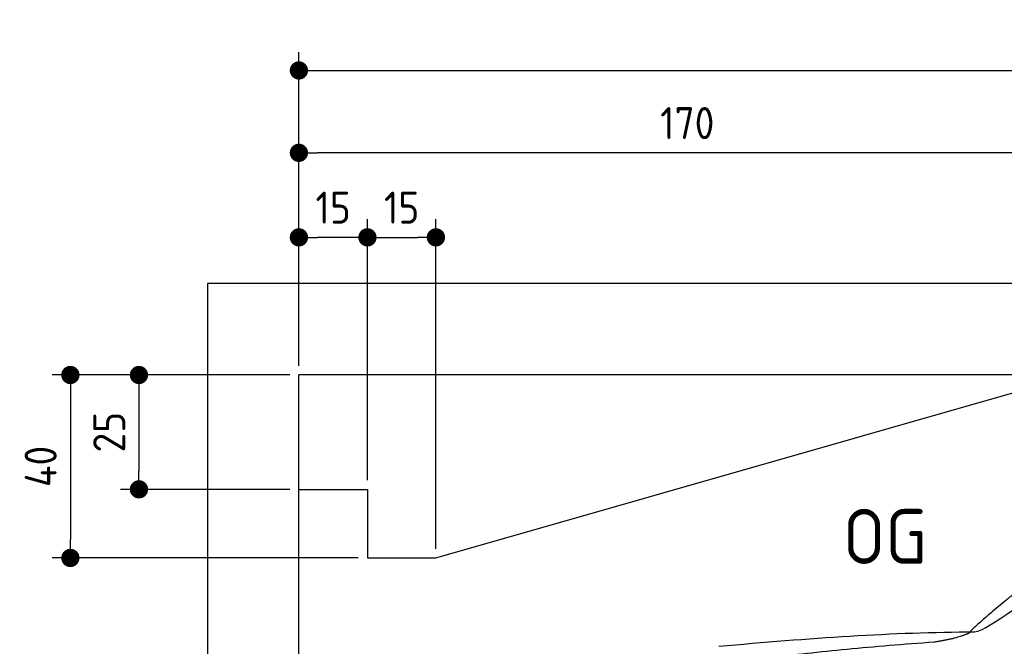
# Model space of a CAD drawing. Header units: millimetres. Extents: x -411 to 6777, y 0 to 6427.
# Tile 3 of 6: x -411 to 1744, y 5057 to 6427. Entities that reach past the tile are written whole.
import ezdxf

# ---------------------------------------------------------------- set-up
doc = ezdxf.new("R2010")
doc.units = ezdxf.units.MM
doc.layers.add('4', color=3, linetype='Continuous')
doc.layers.add('car', color=10, linetype='Continuous', lineweight=25)
doc.layers.add('Freiraum', color=7, linetype='Continuous', lineweight=25)
doc.styles.get("Standard").update_dxf_attribs({"font": 'ISOCP.SHX'})
doc.dimstyles.new('GEN-ISO', dxfattribs={"dimscale": 20, "dimtxt": 3.5, "dimasz": 2, "dimexe": 2, "dimexo": 1, "dimgap": 1.5, "dimtad": 1, "dimdec": 1, "dimlfac": 0.1, "dimdsep": 46, "dimtxsty": 'STANDARD', "dimblk": 'PUNKT', "dimcen": 2, "dimclrd": 256, "dimclre": 256, "dimclrt": 2, "dimadec": 0, "dimazin": 0, "dimtp": 0.1, "dimtm": 0.1, "dimtfac": 0.71, "dimtdec": 1, "dimtmove": 2, "dimatfit": 3, "dimldrblk": 'PUNKT', "dimfxl": 2, "dimtolj": 1, "dimarcsym": 0})

# ---------------------------------------------------------------- blocks, each defined once
blk = doc.blocks.new('PUNKT')
at = {"layer": '4', "color": 0, "linetype": 'ByBlock'}
blk.add_line((-0.5, 0), (-1, 0), dxfattribs=at)
at = {"layer": '4', "color": 0, "linetype": 'ByBlock', "const_width": 0.5}
blk.add_lwpolyline([(-0.25, 0, 1), (0.25, 0, 1)], format="xyb", close=True, dxfattribs=at)
blk = doc.blocks.new('*D118')
at = {"layer": '4', "lineweight": -2, "transparency": 16777216}
for p, q in [((200, 5670), (200, 6355.8)), ((5700, 5820.9), (5700, 6355.8)), ((240, 6315.8), (5660, 6315.8))]:
    blk.add_line(p, q, dxfattribs=at)
at = {"layer": 'Defpoints', "color": 0, "transparency": 16777216}
for p in [(5700, 6315.8), (5700, 5800.9), (200, 5650)]:
    blk.add_point(p, dxfattribs=at)
at = {"layer": '4', "lineweight": -2, "transparency": 16777216, "xscale": 40, "yscale": 40, "zscale": 40, "rotation": 180}
blk.add_blockref('PUNKT', (200, 6315.8), dxfattribs=at)
at = {"layer": '4', "lineweight": -2, "transparency": 16777216, "xscale": 40, "yscale": 40, "zscale": 40}
blk.add_blockref('PUNKT', (5700, 6315.8), dxfattribs=at)
at = {"layer": '4', "color": 2, "transparency": 16777216, "insert": (2950, 6380.8), "char_height": 70, "attachment_point": 5}
blk.add_mtext('550', dxfattribs=at)
blk = doc.blocks.new('Car')
at = {"layer": 'car'}
for points, degree in [([(1631.4, 5103.7), (1667.1, 5100.2), (1967, 5351.8), (2144.5, 5462.4)], 3), ([(1927.4, 5357.4), (1846.8, 5296.2), (1745.2, 5211.8), (1616.9, 5105.4), (1622.8, 5103.5)], 4), ([(1072.5, 5066.9), (1268.6, 5086.7), (1453.7, 5101.4), (1631.4, 5103.7)], 3), ([(1543.7, 5081), (1596.8, 5089.3), (1622.5, 5102.5)], 2), ([(731.4, 4945.1), (967.1, 5033.8), (1543.7, 5081)], 2)]:
    blk.add_open_spline(points, degree=degree, dxfattribs=at)
blk = doc.blocks.new('_Dot')
at = {"color": 0, "linetype": 'ByBlock', "lineweight": -2}
blk.add_line((-0.5, 0), (-1, 0), dxfattribs=at)
at = {"color": 0, "linetype": 'ByBlock', "const_width": 0.5}
blk.add_lwpolyline([(-0.25, 0, 1), (0.25, 0, 1)], format="xyb", close=True, dxfattribs=at)
blk = doc.blocks.new('*D124')
at = {"layer": '4', "lineweight": -2, "transparency": 16777216}
for p, q in [((200, 5670), (200, 6175.7)), ((1899.7, 5670), (1899.7, 6175.7)), ((1859.7, 6135.7), (240, 6135.7))]:
    blk.add_line(p, q, dxfattribs=at)
at = {"layer": 'Defpoints', "color": 0, "transparency": 16777216}
for p in [(200, 6135.7), (200, 5650), (1899.7, 5650)]:
    blk.add_point(p, dxfattribs=at)
at = {"layer": '4', "lineweight": -2, "transparency": 16777216, "xscale": 40, "yscale": 40, "zscale": 40, "rotation": 180}
blk.add_blockref('_Dot', (200, 6135.7), dxfattribs=at)
at = {"layer": '4', "lineweight": -2, "transparency": 16777216, "xscale": 40, "yscale": 40, "zscale": 40}
blk.add_blockref('_Dot', (1899.7, 6135.7), dxfattribs=at)
at = {"layer": '4', "color": 2, "transparency": 16777216, "insert": (1049.8, 6200.7), "char_height": 70, "attachment_point": 5}
blk.add_mtext('170', dxfattribs=at)
blk = doc.blocks.new('*D125')
at = {"layer": '4', "lineweight": -2, "transparency": 16777216}
for p, q in [((200, 5670), (200, 5990.9)), ((350, 5420), (350, 5990.9)), ((310, 5950.9), (240, 5950.9))]:
    blk.add_line(p, q, dxfattribs=at)
at = {"layer": 'Defpoints', "color": 0, "transparency": 16777216}
for p in [(200, 5950.9), (200, 5650), (350, 5400)]:
    blk.add_point(p, dxfattribs=at)
at = {"layer": '4', "lineweight": -2, "transparency": 16777216, "xscale": 40, "yscale": 40, "zscale": 40, "rotation": 180}
blk.add_blockref('_Dot', (200, 5950.9), dxfattribs=at)
at = {"layer": '4', "lineweight": -2, "transparency": 16777216, "xscale": 40, "yscale": 40, "zscale": 40}
blk.add_blockref('_Dot', (350, 5950.9), dxfattribs=at)
at = {"layer": '4', "color": 2, "transparency": 16777216, "insert": (275, 6015.9), "char_height": 70, "attachment_point": 5}
blk.add_mtext('15', dxfattribs=at)
blk = doc.blocks.new('*D126')
at = {"layer": '4', "lineweight": -2, "transparency": 16777216}
for p, q in [((180, 5650), (-340, 5650)), ((-300, 5610), (-300, 5290)), ((330, 5250), (-340, 5250))]:
    blk.add_line(p, q, dxfattribs=at)
at = {"layer": 'Defpoints', "color": 0, "transparency": 16777216}
for p in [(200, 5650), (-300, 5250), (350, 5250)]:
    blk.add_point(p, dxfattribs=at)
at = {"layer": '4', "lineweight": -2, "transparency": 16777216, "xscale": 40, "yscale": 40, "zscale": 40}
for p, rotation in [((-300, 5650), 90), ((-300, 5250), 270)]:
    blk.add_blockref('_Dot', p, dxfattribs=dict(at, rotation=rotation))
at = {"layer": '4', "color": 2, "transparency": 16777216, "insert": (-365, 5450), "char_height": 70, "attachment_point": 5, "rotation": 90}
blk.add_mtext('40', dxfattribs=at)
blk = doc.blocks.new('*D127')
at = {"layer": '4', "lineweight": -2, "transparency": 16777216}
for p, q in [((180, 5650), (-190, 5650)), ((-150, 5610), (-150, 5440)), ((180, 5400), (-190, 5400))]:
    blk.add_line(p, q, dxfattribs=at)
at = {"layer": 'Defpoints', "color": 0, "transparency": 16777216}
for p in [(200, 5650), (-150, 5400), (200, 5400)]:
    blk.add_point(p, dxfattribs=at)
at = {"layer": '4', "lineweight": -2, "transparency": 16777216, "xscale": 40, "yscale": 40, "zscale": 40}
for p, rotation in [((-150, 5650), 90), ((-150, 5400), 270)]:
    blk.add_blockref('_Dot', p, dxfattribs=dict(at, rotation=rotation))
at = {"layer": '4', "color": 2, "transparency": 16777216, "insert": (-215, 5525), "char_height": 70, "attachment_point": 5, "rotation": 90}
blk.add_mtext('25', dxfattribs=at)
blk = doc.blocks.new('*D128')
at = {"layer": '4', "lineweight": -2, "transparency": 16777216}
for p, q in [((350, 5420), (350, 5990.9)), ((499.8, 5270), (499.8, 5990.9)), ((390, 5950.9), (459.8, 5950.9))]:
    blk.add_line(p, q, dxfattribs=at)
at = {"layer": 'Defpoints', "color": 0, "transparency": 16777216}
for p in [(499.8, 5950.9), (350, 5400), (499.8, 5250)]:
    blk.add_point(p, dxfattribs=at)
at = {"layer": '4', "lineweight": -2, "transparency": 16777216, "xscale": 40, "yscale": 40, "zscale": 40, "rotation": 180}
blk.add_blockref('_Dot', (350, 5950.9), dxfattribs=at)
at = {"layer": '4', "lineweight": -2, "transparency": 16777216, "xscale": 40, "yscale": 40, "zscale": 40}
blk.add_blockref('_Dot', (499.8, 5950.9), dxfattribs=at)
at = {"layer": '4', "color": 2, "transparency": 16777216, "insert": (424.9, 6015.9), "char_height": 70, "attachment_point": 5}
blk.add_mtext('15', dxfattribs=at)
blk = doc.blocks.new('Gebäude_370_GT175')
for p, q in [((5900, 5850), (0, 5850)), ((0, 5850), (0, 0)), ((5700, 5650), (200, 5650)), ((200, 200), (200, 5650))]:
    blk.add_line(p, q)
at = {"layer": 'Freiraum'}
blk.add_lwpolyline([(200, 5400), (350, 5400), (350, 5250), (499.8, 5250), (1900, 5650)], dxfattribs=at)

msp = doc.modelspace()

# ---------------------------------------------------------------- block references
msp.add_blockref('Gebäude_370_GT175', (0, 0))
at = {"layer": 'car', "rotation": 359.4752422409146}
msp.add_blockref('Car', (0, 0), dxfattribs=at)

# ---------------------------------------------------------------- texts
msp.add_text('OG', height=120).set_placement((1390.46, 5237))

# ---------------------------------------------------------------- dimensions: what is measured, and where the dimension line sits
at = {"layer": '4'}
for base, p1, p2, override, picture, middle in [((5700, 6315.8), (200, 5650), (5700, 5800.88), {"dimtdec": 3, "dimtolj": 0}, '*D118', (2950, 6380.8)), ((200, 6135.7), (1899.68, 5650), (200, 5650), {"dimblk1": 'Dot', "dimblk2": 'Dot', "dimsah": 1, "dimtdec": 3, "dimtolj": 0}, '*D124', (1049.84, 6200.7)), ((200, 5950.88), (349.97, 5400), (200, 5650), {"dimblk1": 'Dot', "dimblk2": 'Dot', "dimsah": 1, "dimtdec": 3, "dimtolj": 0}, '*D125', (274.99, 6015.88)), ((499.76, 5950.88), (349.97, 5400), (499.76, 5250), {"dimblk1": 'Dot', "dimblk2": 'Dot', "dimsah": 1, "dimtdec": 3, "dimtolj": 0}, '*D128', (424.87, 6015.88))]:
    dim = msp.add_linear_dim(base=base, p1=p1, p2=p2, dimstyle='GEN-ISO', override=override, dxfattribs=at)
    dim.commit()
    dim.dimension.update_dxf_attribs({"geometry": picture, "text_midpoint": middle})
for base, p2, picture, middle in [((-300, 5250), (350, 5250), '*D126', (-365, 5450)), ((-150, 5400), (200, 5400), '*D127', (-215.01, 5525))]:
    dim = msp.add_linear_dim(base=base, p1=(200, 5650), p2=p2, angle=90, dimstyle='GEN-ISO', override={"dimblk1": 'Dot', "dimblk2": 'Dot', "dimsah": 1, "dimtdec": 3, "dimtolj": 0}, dxfattribs=at)
    dim.commit()
    dim.dimension.update_dxf_attribs({"geometry": picture, "text_midpoint": middle})

doc.saveas('drawing.dxf')
